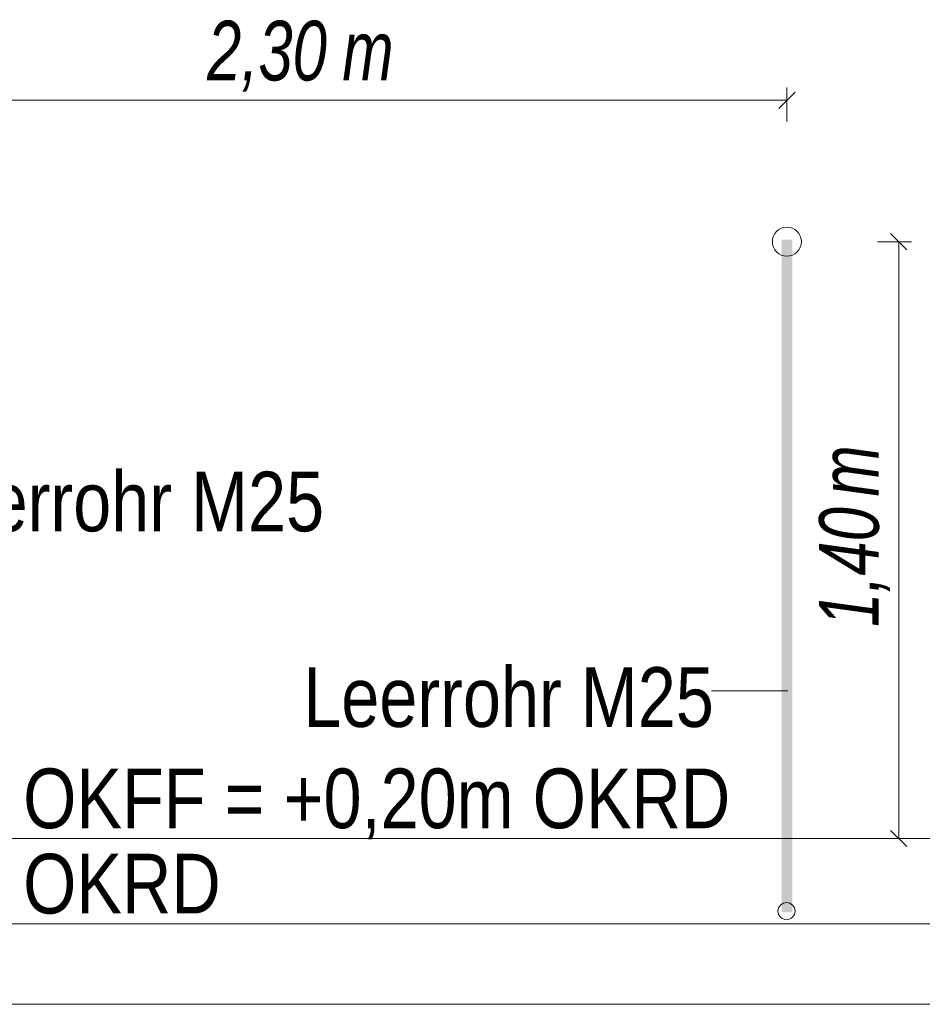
# Model space of a CAD drawing. Extents: x -620 to 300, y 62 to 1162.
# Tile 242 of 256: x 200 to 222, y 852 to 875. Entities that reach past the tile are written whole.
import ezdxf
from ezdxf.lldxf.tags import DXFTag

# ---------------------------------------------------------------- set-up
doc = ezdxf.new("R2010")
doc.units = 0
doc.layers.get('0').update_dxf_attribs({"lineweight": 13})
for name, color, linetype, lineweight, true_color in [('E_Aussparung Bemaßung-A06G94ER8I', 5, 'Continuous', 9, 0x0000ff), ('E_Betonbaudose', 1, 'Continuous', 13, 0xff0000), ('E_Detail_Beschriftung', 7, 'Continuous', 13, 0x009900)]:
    doc.layers.add(name, color=color, linetype=linetype, lineweight=lineweight, true_color=true_color)
doc.layers.add('E_Detail_Linie_Text_Bem', color=7, linetype='Continuous', lineweight=13)
doc.styles.get("Standard").update_dxf_attribs({"font": 'ARIALN.TTF'})
tags = doc.linetypes.add('fein_strichliert-A06G94EV8I', pattern=[4, 1, -2, 1]).pattern_tags.tags
tags[8:9] = [DXFTag(74, 4), DXFTag(75, 0), DXFTag(340, '0'), DXFTag(46, 0.0), DXFTag(50, 0.0), DXFTag(44, 0.0), DXFTag(45, 0.0)]
tags[6:7] = [DXFTag(74, 4), DXFTag(75, 0), DXFTag(340, '0'), DXFTag(46, 0.0), DXFTag(50, 0.0), DXFTag(44, 0.0), DXFTag(45, 0.0)]
tags[4:5] = [DXFTag(74, 4), DXFTag(75, 0), DXFTag(340, '0'), DXFTag(46, 0.0), DXFTag(50, 0.0), DXFTag(44, 0.0), DXFTag(45, 0.0)]

# ---------------------------------------------------------------- blocks, each defined once
blk = doc.blocks.new('Referenz-A06G94EW8I')
at = {"layer": 'E_Aussparung Bemaßung-A06G94ER8I', "linetype": 'Continuous', "ltscale": 0.13}
for p, q in [((218.546, 873.133), (218.164, 872.751)), ((218.355, 873.242), (218.355, 872.442)), ((195.355, 872.942), (218.355, 872.942)), ((221.278, 869.626), (220.478, 869.626)), ((221.169, 869.435), (220.787, 869.817)), ((220.978, 869.626), (220.978, 855.626)), ((221.169, 855.435), (220.787, 855.817)), ((221.278, 855.626), (220.478, 855.626))]:
    blk.add_line(p, q, dxfattribs=at)
at = {"layer": 'E_Betonbaudose', "linetype": 'Continuous', "ltscale": 0.13}
for centre, radius in [((218.355, 869.626), 0.34), ((218.346, 853.922), 0.2)]:
    blk.add_circle(centre, radius, dxfattribs=at)
at = {"layer": 'E_Detail_Linie_Text_Bem', "color": 0, "linetype": 'Continuous', "ltscale": 0.13}
blk.add_line((216.59, 859.088), (218.375, 859.088), dxfattribs=at)
at = {"layer": 'E_Detail_Linie_Text_Bem', "linetype": 'Continuous', "ltscale": 0.13}
for p, q in [((182.91, 855.626), (224.996, 855.626)), ((182.91, 853.626), (226.261, 853.626))]:
    blk.add_line(p, q, dxfattribs=at)
at = {"layer": 'E_Detail_Linie_Text_Bem', "linetype": 'fein_strichliert-A06G94EV8I', "ltscale": 0.65}
blk.add_line((174.894, 851.737), (234.637, 851.737), dxfattribs=at)
at = {"layer": 'E_Detail_Linie_Text_Bem', "linetype": 'Continuous', "ltscale": 0.13}
blk.add_solid([(218.48, 869.675), (218.48, 853.891), (218.23, 869.674), (218.23, 853.891)], dxfattribs=at)
at = {"layer": 'E_Aussparung Bemaßung-A06G94ER8I', "linetype": 'Continuous', "ltscale": 0.13, "char_height": 1.4, "attachment_point": 1}
for s, insert in [('{\\W0.9;\\fArial Narrow|b0|i1;2,30 }', (204.762, 874.808)), ('{\\W0.9;\\fArial Narrow|b0|i1;m}', (207.933, 874.808))]:
    blk.add_mtext(s, dxfattribs=dict(at, insert=insert))
at = {"layer": 'E_Aussparung Bemaßung-A06G94ER8I', "linetype": 'Continuous', "ltscale": 0.13, "char_height": 1.4, "attachment_point": 1, "rotation": 90}
for s, insert in [('{\\W0.9;\\fArial Narrow|b0|i1;m}', (219.111, 863.647)), ('{\\W0.9;\\fArial Narrow|b0|i1;1,40 }', (219.111, 860.59))]:
    blk.add_mtext(s, dxfattribs=dict(at, insert=insert))
at = {"layer": 'E_Detail_Beschriftung', "linetype": 'Continuous', "ltscale": 0.13, "char_height": 1.4, "attachment_point": 1}
for s, insert in [('{\\fArial Narrow;Leerrohr M25}', (197.88, 864.231)), ('{\\fArial Narrow;Leerrohr M25}', (207.017, 859.644)), ('{\\fArial Narrow;OKFF = +0,20m OKRD}', (200.45, 857.267)), ('{\\fArial Narrow;OKRD}', (200.45, 855.267))]:
    blk.add_mtext(s, dxfattribs=dict(at, insert=insert))

msp = doc.modelspace()

# ---------------------------------------------------------------- block references
at = {"color": 8, "lineweight": 25, "ltscale": 0.25, "true_color": 0x808080}
msp.add_blockref('Referenz-A06G94EW8I', (0, 0), dxfattribs=at)

doc.saveas('drawing.dxf')
